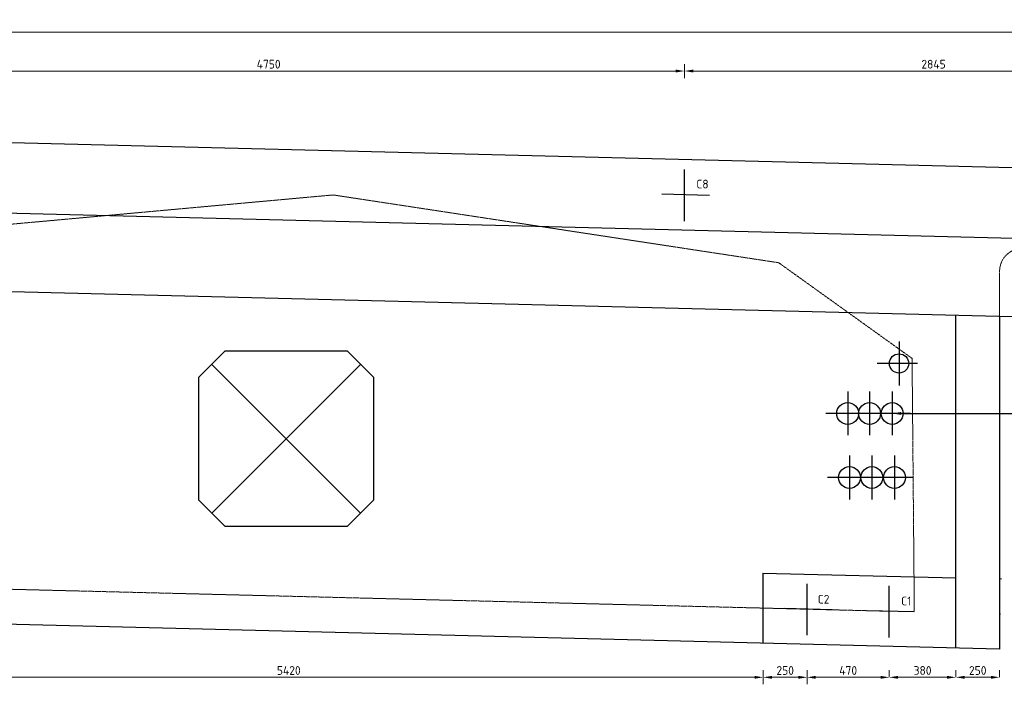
# Model space of a CAD drawing. Header units: millimetres. Extents: x -8028558 to 327273, y -63352 to 83293.
# Tile 24 of 197: x -18489 to -12865, y -2551 to 1246. Entities that reach past the tile are written whole.
import ezdxf
from ezdxf import colors
from ezdxf.entities.mleader import LeaderData, LeaderLine
from ezdxf.math import Vec2, Vec3

# ---------------------------------------------------------------- set-up
doc = ezdxf.new("R2010")
doc.units = ezdxf.units.MM
doc.linetypes.add('ZZ-HIDDEN-SO', pattern=[4, 2, -2])
for name, color, linetype, lineweight in [('B-CO-BC-BETONVORM-AD', 252, 'Continuous', 18), ('B-CO-BC-BETONVORM-GD', 90, 'Continuous', 25), ('B-CO-BC-BETONVORM-GN', 10, 'ZZ-HIDDEN-SO', 13), ('B-CO-BC-BETONVORM_GEWAPEND-M', 7, 'Continuous', 18), ('B-CO-BC-BETONVORM_GEWAPEND-T70', 210, 'Continuous', 70), ('B-CO-BC-VOORSPANNING-GD', 200, 'Continuous', 25), ('X-XX-AL-VERWIJZING-T25', 7, 'Continuous', 25)]:
    doc.layers.add(name, color=color, linetype=linetype, lineweight=lineweight)
doc.styles.add('NLCS-ISO-MM20-T25', font='NLCS-ISO.ttf', dxfattribs={"height": 50})
doc.dimstyles.new('NLCS-MM20-T25-PIJL_L0_H0', dxfattribs={"dimscale": 20, "dimtxt": 2.5, "dimasz": 2.5, "dimexe": 2, "dimexo": 2, "dimgap": 0.7, "dimtad": 1, "dimdec": 0, "dimzin": 0, "dimdsep": 46, "dimtxsty": 'NLCS-ISO-MM20-T25', "dimcen": 0, "dimdle": 2, "dimclrd": 256, "dimclre": 256, "dimclrt": 256, "dimadec": 0, "dimazin": 0, "dimtfac": 1, "dimtdec": 3, "dimtofl": 0, "dimtmove": 0, "dimatfit": 3, "dimfxl": 2, "dimfxlon": 1, "dimtfillclr": 256, "dimtolj": 1, "dimtzin": 0, "dimlwd": -1, "dimlwe": -1, "dimarcsym": 0})

# ---------------------------------------------------------------- blocks, each defined once
blk = doc.blocks.new('*D83')
at = {"layer": 'B-CO-BC-BETONVORM_GEWAPEND-M', "transparency": 16777216}
for p, q in [((-30737.2, 1135.1), (-30737.2, 1215.1)), ((-9847.2, 1135.1), (-9847.2, 1215.1)), ((-30687.2, 1175.1), (-9897.2, 1175.1))]:
    blk.add_line(p, q, dxfattribs=at)
for points in [[(-30687.2, 1183.5), (-30687.2, 1166.8), (-30737.2, 1175.1)], [(-9897.2, 1183.5), (-9897.2, 1166.8), (-9847.2, 1175.1)]]:
    blk.add_solid(points, dxfattribs=at)
at = {"layer": 'B-CO-BC-BETONVORM_GEWAPEND-M', "transparency": 16777216, "insert": (-20292.2, 1214.1), "char_height": 50, "attachment_point": 5, "style": 'NLCS-ISO-MM20-T25'}
blk.add_mtext('\\A1;20890', dxfattribs=at)
blk = doc.blocks.new('*D102')
at = {"layer": 'B-CO-BC-BETONVORM_GEWAPEND-M', "transparency": 16777216}
for p, q in [((-19442.2, 913), (-19442.2, 993)), ((-14692.2, 913), (-14692.2, 993)), ((-19392.2, 953), (-14742.2, 953))]:
    blk.add_line(p, q, dxfattribs=at)
for points in [[(-19392.2, 961.3), (-19392.2, 944.6), (-19442.2, 953)], [(-14742.2, 961.3), (-14742.2, 944.6), (-14692.2, 953)]]:
    blk.add_solid(points, dxfattribs=at)
at = {"layer": 'B-CO-BC-BETONVORM_GEWAPEND-M', "transparency": 16777216, "insert": (-17067.2, 992), "char_height": 50, "attachment_point": 5, "style": 'NLCS-ISO-MM20-T25'}
blk.add_mtext('\\A1;4750', dxfattribs=at)
blk = doc.blocks.new('*D103')
at = {"layer": 'B-CO-BC-BETONVORM_GEWAPEND-M', "transparency": 16777216}
for p, q in [((-14692.2, 913), (-14692.2, 993)), ((-11847.2, 913), (-11847.2, 993)), ((-14642.2, 953), (-11897.2, 953))]:
    blk.add_line(p, q, dxfattribs=at)
for points in [[(-14642.2, 961.3), (-14642.2, 944.6), (-14692.2, 953)], [(-11897.2, 961.3), (-11897.2, 944.6), (-11847.2, 953)]]:
    blk.add_solid(points, dxfattribs=at)
at = {"layer": 'B-CO-BC-BETONVORM_GEWAPEND-M', "transparency": 16777216, "insert": (-13269.7, 992), "char_height": 50, "attachment_point": 5, "style": 'NLCS-ISO-MM20-T25'}
blk.add_mtext('\\A1;2845', dxfattribs=at)
blk = doc.blocks.new('*D106')
at = {"layer": 'B-CO-BC-BETONVORM_GEWAPEND-M', "transparency": 16777216}
for p, q in [((-19662.2, -2470.7), (-19662.2, -2550.7)), ((-14242.2, -2470.7), (-14242.2, -2550.7)), ((-19612.2, -2510.7), (-14292.2, -2510.7))]:
    blk.add_line(p, q, dxfattribs=at)
for points in [[(-19612.2, -2502.4), (-19612.2, -2519.1), (-19662.2, -2510.7)], [(-14292.2, -2502.4), (-14292.2, -2519.1), (-14242.2, -2510.7)]]:
    blk.add_solid(points, dxfattribs=at)
at = {"layer": 'B-CO-BC-BETONVORM_GEWAPEND-M', "transparency": 16777216, "insert": (-16952.2, -2471.7), "char_height": 50, "attachment_point": 5, "style": 'NLCS-ISO-MM20-T25'}
blk.add_mtext('\\A1;5420', dxfattribs=at)
blk = doc.blocks.new('*D107')
at = {"layer": 'B-CO-BC-BETONVORM_GEWAPEND-M', "transparency": 16777216}
for p, q in [((-13992.2, -2510.7), (-13992.2, -2470.7)), ((-13522.2, -2510.7), (-13522.2, -2470.7)), ((-13942.2, -2510.7), (-13572.2, -2510.7))]:
    blk.add_line(p, q, dxfattribs=at)
for points in [[(-13942.2, -2502.4), (-13942.2, -2519.1), (-13992.2, -2510.7)], [(-13572.2, -2502.4), (-13572.2, -2519.1), (-13522.2, -2510.7)]]:
    blk.add_solid(points, dxfattribs=at)
at = {"layer": 'B-CO-BC-BETONVORM_GEWAPEND-M', "transparency": 16777216, "insert": (-13757.2, -2471.7), "char_height": 50, "attachment_point": 5, "style": 'NLCS-ISO-MM20-T25'}
blk.add_mtext('\\A1;470', dxfattribs=at)
blk = doc.blocks.new('*D108')
at = {"layer": 'B-CO-BC-BETONVORM_GEWAPEND-M', "transparency": 16777216}
for p, q in [((-13522.2, -2510.7), (-13522.2, -2470.7)), ((-13142.2, -2510.7), (-13142.2, -2470.7)), ((-13472.2, -2510.7), (-13192.2, -2510.7))]:
    blk.add_line(p, q, dxfattribs=at)
for points in [[(-13472.2, -2502.4), (-13472.2, -2519.1), (-13522.2, -2510.7)], [(-13192.2, -2502.4), (-13192.2, -2519.1), (-13142.2, -2510.7)]]:
    blk.add_solid(points, dxfattribs=at)
at = {"layer": 'B-CO-BC-BETONVORM_GEWAPEND-M', "transparency": 16777216, "insert": (-13332.2, -2471.7), "char_height": 50, "attachment_point": 5, "style": 'NLCS-ISO-MM20-T25'}
blk.add_mtext('\\A1;380', dxfattribs=at)
blk = doc.blocks.new('*D109')
at = {"layer": 'B-CO-BC-BETONVORM_GEWAPEND-M', "transparency": 16777216}
for p, q in [((-13142.2, -2510.7), (-13142.2, -2470.7)), ((-12892.2, -2510.7), (-12892.2, -2470.7)), ((-13092.2, -2510.7), (-12942.2, -2510.7))]:
    blk.add_line(p, q, dxfattribs=at)
for points in [[(-13092.2, -2502.4), (-13092.2, -2519.1), (-13142.2, -2510.7)], [(-12942.2, -2502.4), (-12942.2, -2519.1), (-12892.2, -2510.7)]]:
    blk.add_solid(points, dxfattribs=at)
at = {"layer": 'B-CO-BC-BETONVORM_GEWAPEND-M', "transparency": 16777216, "insert": (-13017.2, -2471.7), "char_height": 50, "attachment_point": 5, "style": 'NLCS-ISO-MM20-T25'}
blk.add_mtext('\\A1;250', dxfattribs=at)
blk = doc.blocks.new('*D114')
at = {"layer": 'B-CO-BC-BETONVORM_GEWAPEND-M', "transparency": 16777216}
for p, q in [((-14241.9, -2470.7), (-14241.9, -2550.7)), ((-13992.2, -2470.7), (-13992.2, -2550.7)), ((-14191.9, -2510.7), (-14042.2, -2510.7))]:
    blk.add_line(p, q, dxfattribs=at)
for points in [[(-14191.9, -2502.4), (-14191.9, -2519.1), (-14241.9, -2510.7)], [(-14042.2, -2502.4), (-14042.2, -2519.1), (-13992.2, -2510.7)]]:
    blk.add_solid(points, dxfattribs=at)
at = {"layer": 'B-CO-BC-BETONVORM_GEWAPEND-M', "transparency": 16777216, "insert": (-14117, -2471.7), "char_height": 50, "attachment_point": 5, "style": 'NLCS-ISO-MM20-T25'}
blk.add_mtext('\\A1;250', dxfattribs=at)
blk = doc.blocks.new('Hostalitzbuis 125')
at = {"layer": 'B-CO-BC-BETONVORM-GD', "flags": 128}
for points in [[(-27048.2, -501), (-27048.2, -751)], [(-26943.3, -626), (-27173.2, -626)]]:
    blk.add_lwpolyline(points, dxfattribs=at)
at = {"layer": 'B-CO-BC-BETONVORM-GD'}
blk.add_circle((-27048.2, -626), 62.5, dxfattribs=at)
blk = doc.blocks.new('hostalitz 110')
at = {"layer": 'B-CO-BC-BETONVORM-GD', "flags": 128}
for points in [[(-27048.2, -250.7), (-27048.2, -500.7)], [(-26943.3, -375.7), (-27173.2, -375.7)]]:
    blk.add_lwpolyline(points, dxfattribs=at)
at = {"layer": 'B-CO-BC-BETONVORM-GD'}
blk.add_circle((-27048.2, -375.7), 55, dxfattribs=at)

msp = doc.modelspace()

# ---------------------------------------------------------------- linework, layer by layer
at = {"layer": 'B-CO-BC-BETONVORM-GD', "flags": 128}
for points in [[(-9847.2, -75.3), (-9847.2, 324.7), (-30737.2, 847), (-30737.2, 447)], [(-12892.2, -449.1), (-12892.2, -2349.1), (-27692.2, -1979.1), (-27692.2, -79.1)], [(-13142.2, -2342.9), (-13142.2, -442.9)], [(-14243.9, -1915.2), (-13142.2, -1942.8)], [(-14241.9, -2315.4), (-14241.9, -1915.3)], [(-12882.2, -1949.3), (-12892.2, -1949)], [(-12887.2, -2149.2), (-12892.2, -2149.1)]]:
    msp.add_lwpolyline(points, dxfattribs=at)
msp.add_lwpolyline([(-30737.2, -3), (-30737.2, 447), (-9847.2, -75.3), (-9847.2, -525.3)], close=True, dxfattribs=at)
at = {"layer": 'B-CO-BC-BETONVORM-GD', "ltscale": 500, "flags": 128}
msp.add_lwpolyline([(-17317.2, -647.7), (-17467.2, -797.7), (-17467.2, -1497.7), (-17317.2, -1647.7), (-16617.2, -1647.7), (-16467.2, -1497.7), (-16467.2, -797.7), (-16617.2, -647.7)], close=True, dxfattribs=at)
for points in [[(-17392.2, -1572.7), (-16542.2, -722.7)], [(-17392.2, -722.7), (-16542.2, -1572.7)]]:
    msp.add_lwpolyline(points, dxfattribs=at)
at = {"layer": 'B-CO-BC-BETONVORM-GN', "flags": 128}
for points in [[(-13522.2, -2133.3), (-20922.2, -1948.3), (-27192.2, -1791.6), (-27192.2, -310.9), (-26630.1, 169.4), (-23848.2, 422.1), (-21303.9, 34.8), (-20542.2, -511.8), (-20529.4, -1959.8)], [(-19480.1, -7.7), (-16698.2, 245)], [(-16698.2, 245), (-14153.9, -142.3)], [(-14153.9, -142.3), (-13392.2, -688.9)], [(-12892.2, -189), (-12892.2, -449.1)], [(-13392.2, -688.9), (-13379.4, -2136.9)]]:
    msp.add_lwpolyline(points, dxfattribs=at)
msp.add_lwpolyline([(-12892.2, -189, -0.346017), (-12795.5, -66)], format="xyb", dxfattribs=at)
at = {"layer": 'B-CO-BC-VOORSPANNING-GD', "flags": 128}
for points in [[(-14692.2, 95.6), (-14692.2, 390.6)], [(-14549.4, 242.2), (-14822.2, 249)], [(-13992.2, -2270.7), (-13992.2, -1976.7)], [(-13522.2, -2282.4), (-13522.2, -1988.5)], [(-13849.4, -2125.1), (-14122.2, -2118.3)], [(-13379.4, -2136.9), (-13652.2, -2130.1)]]:
    msp.add_lwpolyline(points, dxfattribs=at)

# ---------------------------------------------------------------- block references
at = {"layer": 'B-CO-BC-BETONVORM-AD'}
for name, p in [('hostalitz 110', (13581.5, -342)), ('Hostalitzbuis 125', (13288.3, -377.3)), ('Hostalitzbuis 125', (13413.3, -377.3)), ('Hostalitzbuis 125', (13542.5, -377.3)), ('Hostalitzbuis 125', (13298.6, -743.2)), ('Hostalitzbuis 125', (13425.9, -743.2)), ('Hostalitzbuis 125', (13555.1, -743.2))]:
    msp.add_blockref(name, p, dxfattribs=at)

# ---------------------------------------------------------------- texts
at = {"layer": 'B-CO-BC-BETONVORM_GEWAPEND-T70', "ltscale": 500, "char_height": 50, "attachment_point": 1, "style": 'NLCS-ISO-MM20-T25'}
for s, insert in [('C8', (-14624.6, 332.3)), ('C2', (-13931, -2039.8)), ('C1', (-13454.6, -2049.6))]:
    msp.add_mtext_dynamic_manual_height_columns(s, width=332.893, gutter_width=35, heights=[0], dxfattribs=dict(at, insert=insert))

# ---------------------------------------------------------------- dimensions: what is measured, and where the dimension line sits
at = {"layer": 'B-CO-BC-BETONVORM_GEWAPEND-M'}
for base, p1, p2, picture, middle in [((-9847.2, 1175.1), (-30737.2, 380.6), (-9847.2, 380.6), '*D83', (-20292.2, 1214.1)), ((-14692.2, 953), (-19442.2, 355.7), (-14692.2, 355.7), '*D102', (-17067.2, 992)), ((-11847.2, 953), (-14692.2, 355.7), (-11847.2, 173.9), '*D103', (-13269.7, 992)), ((-14242.2, -2510.7), (-19662.2, -1979.8), (-14242.2, -2115.3), '*D106', (-16952.2, -2471.7)), ((-13992.2, -2510.7), (-14241.9, -2115.3), (-13992.2, -2121.6), '*D114', (-14117, -2471.7)), ((-13522.2, -2510.7), (-13992.2, -2510.7), (-13522.2, -2510.7), '*D107', (-13757.2, -2471.7)), ((-13142.2, -2510.7), (-13522.2, -2510.7), (-13142.2, -2510.7), '*D108', (-13332.2, -2471.7)), ((-12892.2, -2510.7), (-13142.2, -2510.7), (-12892.2, -2510.7), '*D109', (-13017.2, -2471.7))]:
    dim = msp.add_linear_dim(base=base, p1=p1, p2=p2, dimstyle='NLCS-MM20-T25-PIJL_L0_H0', dxfattribs=at)
    dim.commit()
    dim.dimension.update_dxf_attribs({"geometry": picture, "text_midpoint": middle})

# ---------------------------------------------------------------- leaders
at = {"layer": 'X-XX-AL-VERWIJZING-T25'}
ml = msp.add_multileader_mtext('Standard', dxfattribs=at)
ml.set_content('6 Ø125xØ119 Hostalit-Z\\P1 Ø110xØ103 Hostalit-Z\\P(buis 100mm uitstek)', color=256, style='NLCS-ISO-MM20-T25')
ml.set_leader_properties(color=256, linetype='ByLayer', lineweight=-1)
ml.build(insert=Vec2(0, 0))
ml.multileader.update_dxf_attribs({"text_left_attachment_type": 5, "text_right_attachment_type": 5, "dogleg_length": 50, "arrow_head_size": 50})
ctx = ml.context
ctx.base_point, ctx.char_height, ctx.arrow_head_size, ctx.landing_gap_size, ctx.plane_origin = Vec3(-12732.4, -1003.7), 50, 50, 18, Vec3(-15063.5, -933.7)
ctx.left_attachment, ctx.right_attachment = 5, 5
notes = []
notes.append((ctx, [(0, (1, 1, 0), (-12782.4, -1003.7), (1, 0), 50, [(0, [(-13505.7, -1003.3)], 0, [])])]))
ctx.mtext.insert, ctx.mtext.width, ctx.mtext.flow_direction = Vec3(-12714.4, -772), 13466.668, 5
for ctx, leaders in notes:
    for number, flags, end, landing, length, lines in leaders:
        leader = LeaderData()
        leader.index, (leader.has_last_leader_line, leader.has_dogleg_vector, leader.attachment_direction) = number, flags
        leader.last_leader_point, leader.dogleg_vector, leader.dogleg_length = Vec3(end), Vec3(landing), length
        for number, points, colour, breaks in lines:
            line = LeaderLine()
            line.index, line.vertices, line.color, line.breaks = number, Vec3.list(points), colors.encode_raw_color(colour), breaks
            leader.lines.append(line)
        ctx.leaders.append(leader)

doc.saveas('drawing.dxf')
